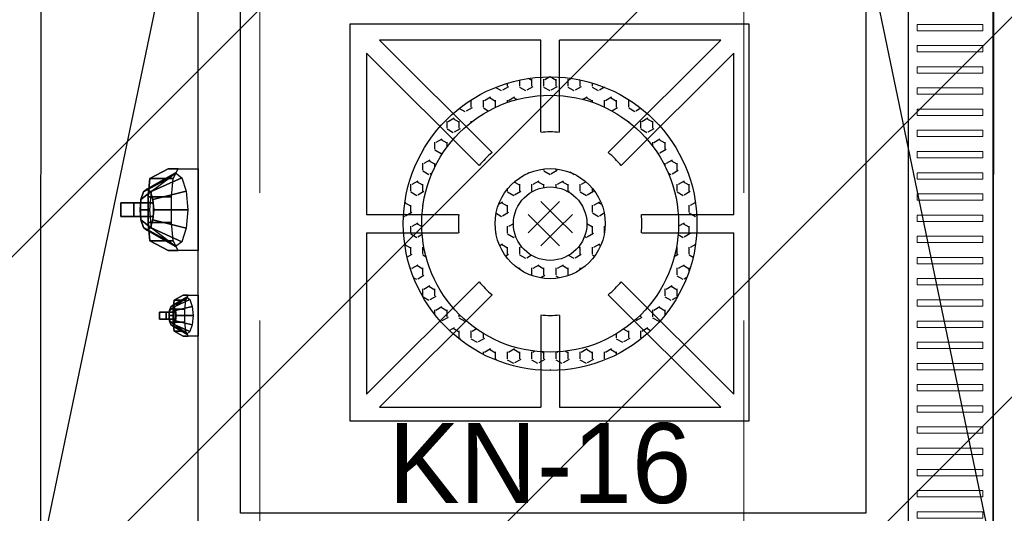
# Model space of a CAD drawing. Header units: inches. Extents: x 704 to 259546, y -107711 to 151004.
# Tile 45 of 208: x 127497 to 127534, y 20708 to 20727. Entities that reach past the tile are written whole.
import ezdxf
from ezdxf.enums import TextEntityAlignment as Align

# ---------------------------------------------------------------- set-up
doc = ezdxf.new("R2010")
doc.units = ezdxf.units.IN
doc.header["$MEASUREMENT"] = 0
doc.linetypes.add('DASHED2', pattern=[0.375, 0.25, -0.125])
doc.linetypes.add('HIDDEN', pattern=[0.375, 0.25, -0.125])
for name, color, linetype, lineweight in [('EQUIP DIM', 8, 'Continuous', 0), ('EQUIPMENT', 3, 'Continuous', 25), ('FLOOR RAISE', 4, 'Continuous', 5), ('Hood', 5, 'DASHED2', 25), ('PD_BRICK WALL_230', 4, 'Continuous', 50), ('PD_COLUMN', 2, 'Continuous', 60), ('PD_HATCH', 45, 'Continuous', 9)]:
    doc.layers.add(name, color=color, linetype=linetype, lineweight=lineweight)
doc.layers.add('PP BALL VALVE', color=7, linetype='Continuous')
doc.styles.add('Arial', font='GOTHIC.TTF')

# ---------------------------------------------------------------- blocks, each defined once
blk = doc.blocks.new('columns2')
at = {"layer": 'PD_HATCH', "color": 8, "linetype": 'HIDDEN', "ltscale": 38}
for p, q in [((369, -733), (369, -876)), ((387, -733), (387, -876))]:
    blk.add_line(p, q, dxfattribs=at)
blk = doc.blocks.new('fewrewrqwqw')
at = {"layer": 'EQUIPMENT'}
h = blk.add_hatch(dxfattribs=at)
h.set_pattern_fill('HEX', color=8, scale=0.083139, angle=180, style=0)
h.set_pattern_definition([(180, (156133.7419, 15539.5497), (-4e-16, -0.457203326), [0.263966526, -0.527933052]), (300, (156133.7419, 15539.5497), (0.395949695, 0.228601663), [0.263966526, -0.527933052]), (240, (156133.4779, 15539.5497), (0.395949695, -0.228601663), [0.263966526, -0.527933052])])
h.paths.add_polyline_path([(148596.994, 13022.622, 1), (148601.151, 13022.622, 1)], flags=0)
h.paths.add_polyline_path([(148600.458, 13022.622, -1), (148597.687, 13022.622, -1)], flags=0)
h.paths.add_polyline_path([(148593.53, 13022.622, 1), (148604.615, 13022.622, 1)])
h.paths.add_polyline_path([(148603.922, 13022.622, -1), (148594.223, 13022.622, -1)], flags=16)
at = {"layer": 'EQUIPMENT', "color": 8}
for p, q in [((148564.961, 13039.335), (148611.598, 13039.335)), ((148564.961, 13036.135), (148611.598, 13036.135)), ((148566.561, 13034.535), (148609.998, 13034.535)), ((148609.998, 13034.535), (148609.998, 13010.935)), ((148596.88, 13025.305), (148592.634, 13029.557)), ((148598.726, 13026.086), (148598.726, 13029.557)), ((148599.419, 13026.086), (148599.419, 13029.557)), ((148601.265, 13025.305), (148605.511, 13029.557)), ((148596.39, 13024.815), (148592.144, 13029.067)), ((148601.755, 13024.815), (148606.001, 13029.067)), ((148599.317, 13022.867), (148598.726, 13023.459)), ((148598.828, 13022.867), (148599.419, 13023.459)), ((148595.608, 13022.969), (148592.144, 13022.969)), ((148598.828, 13022.377), (148598.236, 13022.969)), ((148598.828, 13022.867), (148598.236, 13022.276)), ((148599.317, 13022.377), (148599.909, 13022.969)), ((148599.317, 13022.867), (148599.909, 13022.276)), ((148602.537, 13022.969), (148606.001, 13022.969)), ((148599.317, 13022.377), (148598.726, 13021.786)), ((148598.828, 13022.377), (148599.419, 13021.786)), ((148595.608, 13022.276), (148592.144, 13022.276)), ((148602.537, 13022.276), (148606.001, 13022.276)), ((148596.39, 13020.43), (148592.144, 13016.177)), ((148601.755, 13020.43), (148606.001, 13016.177)), ((148596.88, 13019.94), (148592.634, 13015.687)), ((148601.265, 13019.94), (148605.511, 13015.687)), ((148598.726, 13015.687), (148598.726, 13019.158)), ((148599.419, 13015.687), (148599.419, 13019.158)), ((148609.998, 13010.935), (148566.561, 13010.935)), ((148611.598, 13009.335), (148564.961, 13009.335))]:
    blk.add_line(p, q, dxfattribs=at)
at = {"layer": 'EQUIPMENT', "color": 8, "lineweight": 0}
for points in [[(148591.787, 13038.955), (148591.547, 13038.955), (148591.547, 13036.475), (148591.787, 13036.475)], [(148592.587, 13038.955), (148592.347, 13038.955), (148592.347, 13036.475), (148592.587, 13036.475)], [(148593.387, 13038.955), (148593.147, 13038.955), (148593.147, 13036.475), (148593.387, 13036.475)], [(148594.187, 13038.955), (148593.947, 13038.955), (148593.947, 13036.475), (148594.187, 13036.475)], [(148594.987, 13038.955), (148594.747, 13038.955), (148594.747, 13036.475), (148594.987, 13036.475)], [(148595.787, 13038.955), (148595.547, 13038.955), (148595.547, 13036.475), (148595.787, 13036.475)], [(148596.587, 13038.955), (148596.347, 13038.955), (148596.347, 13036.475), (148596.587, 13036.475)], [(148597.387, 13038.955), (148597.147, 13038.955), (148597.147, 13036.475), (148597.387, 13036.475)], [(148598.187, 13038.955), (148597.947, 13038.955), (148597.947, 13036.475), (148598.187, 13036.475)], [(148598.987, 13038.955), (148598.747, 13038.955), (148598.747, 13036.475), (148598.987, 13036.475)], [(148599.787, 13038.955), (148599.547, 13038.955), (148599.547, 13036.475), (148599.787, 13036.475)], [(148600.587, 13038.955), (148600.347, 13038.955), (148600.347, 13036.475), (148600.587, 13036.475)], [(148601.387, 13038.955), (148601.147, 13038.955), (148601.147, 13036.475), (148601.387, 13036.475)], [(148602.187, 13038.955), (148601.947, 13038.955), (148601.947, 13036.475), (148602.187, 13036.475)], [(148602.987, 13038.955), (148602.747, 13038.955), (148602.747, 13036.475), (148602.987, 13036.475)], [(148603.787, 13038.955), (148603.547, 13038.955), (148603.547, 13036.475), (148603.787, 13036.475)], [(148604.587, 13038.955), (148604.347, 13038.955), (148604.347, 13036.475), (148604.587, 13036.475)], [(148605.387, 13038.955), (148605.147, 13038.955), (148605.147, 13036.475), (148605.387, 13036.475)], [(148606.187, 13038.955), (148605.947, 13038.955), (148605.947, 13036.475), (148606.187, 13036.475)], [(148606.987, 13038.955), (148606.747, 13038.955), (148606.747, 13036.475), (148606.987, 13036.475)], [(148607.787, 13038.955), (148607.547, 13038.955), (148607.547, 13036.475), (148607.787, 13036.475)], [(148608.587, 13038.955), (148608.347, 13038.955), (148608.347, 13036.475), (148608.587, 13036.475)], [(148609.387, 13038.955), (148609.147, 13038.955), (148609.147, 13036.475), (148609.387, 13036.475)], [(148610.187, 13038.955), (148609.947, 13038.955), (148609.947, 13036.475), (148610.187, 13036.475)]]:
    blk.add_lwpolyline(points, close=True, dxfattribs=at)
at = {"layer": 'EQUIPMENT', "color": 8}
blk.add_lwpolyline([(148591.527, 13030.118), (148606.527, 13030.118), (148606.527, 13015.067), (148591.527, 13015.067)], close=True, dxfattribs=at)
for points in [[(148598.726, 13029.557), (148592.634, 13029.557)], [(148605.511, 13029.557), (148599.419, 13029.557)], [(148592.144, 13029.067), (148592.144, 13022.969)], [(148606.001, 13022.969), (148606.001, 13029.067)], [(148592.144, 13022.276), (148592.144, 13016.177)], [(148606.001, 13016.177), (148606.001, 13022.276)], [(148592.634, 13015.687), (148598.726, 13015.687)], [(148599.419, 13015.687), (148605.511, 13015.687)]]:
    blk.add_lwpolyline(points, dxfattribs=at)
for radius in [5.543, 4.85, 2.078, 1.386]:
    blk.add_circle((148599.072, 13022.622), radius, dxfattribs=at)
for start, end in [(84.2608, 95.7392), (129.2608, 140.7392), (39.2608, 50.7392), (174.2608, 185.7392), (354.2608, 5.7392), (219.2608, 230.7392), (309.2608, 320.7392), (264.2608, 275.7392)]:
    blk.add_arc((148599.072, 13022.622), 3.464, start, end, dxfattribs=at)
for points, invisible_edges in [([(148600.086, 13008.205, -3.176), (148597.003, 13008.205, -3.176), (148597.003, 13009.335), (148600.086, 13009.335)], 1), ([(148603.315, 13008.77, -1.588), (148601.774, 13008.77, -1.588), (148601.774, 13009.335), (148603.315, 13009.335)], 1), ([(148603.132, 13008.425, -1.855), (148601.957, 13008.425, -1.855), (148601.774, 13008.77, -1.588), (148603.315, 13008.77, -1.588)], 5), ([(148603.132, 13008.425, -1.855), (148602.785, 13008.39, -1.953), (148602.305, 13008.39, -1.953), (148601.957, 13008.425, -1.855)], 8), ([(148602.208, 13008.432, -0.916), (148602.545, 13008.367, -1.099), (148602.545, 13008.367, -1.099), (148602.156, 13008.367, -1.099)], 5), ([(148602.208, 13008.432, -0.916), (148602.545, 13008.367, -1.099), (148602.545, 13008.367, -1.099), (148602.156, 13008.367, -1.099)], 5), ([(148602.156, 13008.367, -1.099), (148602.545, 13008.367, -1.099), (148602.545, 13008.367, -1.099), (148602.208, 13008.302, -1.282)], 5), ([(148602.156, 13008.367, -1.099), (148602.545, 13008.367, -1.099), (148602.545, 13008.367, -1.099), (148602.208, 13008.302, -1.282)], 5), ([(148602.35, 13008.48, -0.781), (148602.545, 13008.367, -1.099), (148602.545, 13008.367, -1.099), (148602.208, 13008.432, -0.916)], 5), ([(148602.35, 13008.48, -0.781), (148602.545, 13008.367, -1.099), (148602.545, 13008.367, -1.099), (148602.208, 13008.432, -0.916)], 5), ([(148602.208, 13008.302, -1.282), (148602.545, 13008.367, -1.099), (148602.545, 13008.367, -1.099), (148602.35, 13008.254, -1.416)], 5), ([(148602.208, 13008.302, -1.282), (148602.545, 13008.367, -1.099), (148602.545, 13008.367, -1.099), (148602.35, 13008.254, -1.416)], 5), ([(148602.545, 13008.498, -0.732), (148602.545, 13008.367, -1.099), (148602.545, 13008.367, -1.099), (148602.35, 13008.48, -0.781)], 5), ([(148602.545, 13008.498, -0.732), (148602.545, 13008.367, -1.099), (148602.545, 13008.367, -1.099), (148602.35, 13008.48, -0.781)], 5), ([(148602.35, 13008.254, -1.416), (148602.545, 13008.367, -1.099), (148602.545, 13008.367, -1.099), (148602.545, 13008.237, -1.465)], 5), ([(148602.35, 13008.254, -1.416), (148602.545, 13008.367, -1.099), (148602.545, 13008.367, -1.099), (148602.545, 13008.237, -1.465)], 5), ([(148602.739, 13008.48, -0.781), (148602.545, 13008.367, -1.099), (148602.545, 13008.367, -1.099), (148602.545, 13008.498, -0.732)], 5), ([(148602.739, 13008.48, -0.781), (148602.545, 13008.367, -1.099), (148602.545, 13008.367, -1.099), (148602.545, 13008.498, -0.732)], 5), ([(148602.881, 13008.432, -0.916), (148602.545, 13008.367, -1.099), (148602.545, 13008.367, -1.099), (148602.739, 13008.48, -0.781)], 5), ([(148602.881, 13008.432, -0.916), (148602.545, 13008.367, -1.099), (148602.545, 13008.367, -1.099), (148602.739, 13008.48, -0.781)], 5), ([(148602.933, 13008.367, -1.099), (148602.545, 13008.367, -1.099), (148602.545, 13008.367, -1.099), (148602.881, 13008.432, -0.916)], 5), ([(148602.933, 13008.367, -1.099), (148602.545, 13008.367, -1.099), (148602.545, 13008.367, -1.099), (148602.881, 13008.432, -0.916)], 5), ([(148602.881, 13008.302, -1.282), (148602.545, 13008.367, -1.099), (148602.545, 13008.367, -1.099), (148602.933, 13008.367, -1.099)], 5), ([(148602.739, 13008.254, -1.416), (148602.545, 13008.367, -1.099), (148602.545, 13008.367, -1.099), (148602.881, 13008.302, -1.282)], 5), ([(148602.739, 13008.254, -1.416), (148602.545, 13008.367, -1.099), (148602.545, 13008.367, -1.099), (148602.881, 13008.302, -1.282)], 5), ([(148602.881, 13008.302, -1.282), (148602.545, 13008.367, -1.099), (148602.545, 13008.367, -1.099), (148602.933, 13008.367, -1.099)], 5), ([(148602.545, 13008.237, -1.465), (148602.545, 13008.367, -1.099), (148602.545, 13008.367, -1.099), (148602.739, 13008.254, -1.416)], 5), ([(148602.545, 13008.237, -1.465), (148602.545, 13008.367, -1.099), (148602.545, 13008.367, -1.099), (148602.739, 13008.254, -1.416)], 5), ([(148599.719, 13007.515, -3.71), (148597.37, 13007.515, -3.71), (148597.003, 13008.205, -3.176), (148600.086, 13008.205, -3.176)], 5), ([(148599.719, 13007.515, -3.71), (148599.025, 13007.446, -3.906), (148598.065, 13007.446, -3.906), (148597.37, 13007.515, -3.71)], 8), ([(148597.871, 13007.53, -1.831), (148598.545, 13007.399, -2.198), (148598.545, 13007.399, -2.198), (148597.767, 13007.399, -2.198)], 5), ([(148597.871, 13007.53, -1.831), (148598.545, 13007.399, -2.198), (148598.545, 13007.399, -2.198), (148597.767, 13007.399, -2.198)], 5), ([(148598.156, 13007.625, -1.563), (148598.545, 13007.399, -2.198), (148598.545, 13007.399, -2.198), (148597.871, 13007.53, -1.831)], 5), ([(148598.156, 13007.625, -1.563), (148598.545, 13007.399, -2.198), (148598.545, 13007.399, -2.198), (148597.871, 13007.53, -1.831)], 5), ([(148598.545, 13007.66, -1.465), (148598.545, 13007.399, -2.198), (148598.545, 13007.399, -2.198), (148598.156, 13007.625, -1.563)], 5), ([(148598.545, 13007.66, -1.465), (148598.545, 13007.399, -2.198), (148598.545, 13007.399, -2.198), (148598.156, 13007.625, -1.563)], 5), ([(148598.933, 13007.625, -1.563), (148598.545, 13007.399, -2.198), (148598.545, 13007.399, -2.198), (148598.545, 13007.66, -1.465)], 5), ([(148598.933, 13007.625, -1.563), (148598.545, 13007.399, -2.198), (148598.545, 13007.399, -2.198), (148598.545, 13007.66, -1.465)], 5), ([(148599.218, 13007.53, -1.831), (148598.545, 13007.399, -2.198), (148598.545, 13007.399, -2.198), (148598.933, 13007.625, -1.563)], 5), ([(148599.218, 13007.53, -1.831), (148598.545, 13007.399, -2.198), (148598.545, 13007.399, -2.198), (148598.933, 13007.625, -1.563)], 5), ([(148599.322, 13007.399, -2.198), (148598.545, 13007.399, -2.198), (148598.545, 13007.399, -2.198), (148599.218, 13007.53, -1.831)], 5), ([(148599.322, 13007.399, -2.198), (148598.545, 13007.399, -2.198), (148598.545, 13007.399, -2.198), (148599.218, 13007.53, -1.831)], 5), ([(148597.767, 13007.399, -2.198), (148598.545, 13007.399, -2.198), (148598.545, 13007.399, -2.198), (148597.871, 13007.269, -2.564)], 5), ([(148597.767, 13007.399, -2.198), (148598.545, 13007.399, -2.198), (148598.545, 13007.399, -2.198), (148597.871, 13007.269, -2.564)], 5), ([(148597.871, 13007.269, -2.564), (148598.545, 13007.399, -2.198), (148598.545, 13007.399, -2.198), (148598.156, 13007.174, -2.832)], 5), ([(148597.871, 13007.269, -2.564), (148598.545, 13007.399, -2.198), (148598.545, 13007.399, -2.198), (148598.156, 13007.174, -2.832)], 5), ([(148598.156, 13007.174, -2.832), (148598.545, 13007.399, -2.198), (148598.545, 13007.399, -2.198), (148598.545, 13007.139, -2.93)], 5), ([(148598.156, 13007.174, -2.832), (148598.545, 13007.399, -2.198), (148598.545, 13007.399, -2.198), (148598.545, 13007.139, -2.93)], 5), ([(148599.218, 13007.269, -2.564), (148598.545, 13007.399, -2.198), (148598.545, 13007.399, -2.198), (148599.322, 13007.399, -2.198)], 5), ([(148598.933, 13007.174, -2.832), (148598.545, 13007.399, -2.198), (148598.545, 13007.399, -2.198), (148599.218, 13007.269, -2.564)], 5), ([(148598.933, 13007.174, -2.832), (148598.545, 13007.399, -2.198), (148598.545, 13007.399, -2.198), (148599.218, 13007.269, -2.564)], 5), ([(148599.218, 13007.269, -2.564), (148598.545, 13007.399, -2.198), (148598.545, 13007.399, -2.198), (148599.322, 13007.399, -2.198)], 5), ([(148598.545, 13007.139, -2.93), (148598.545, 13007.399, -2.198), (148598.545, 13007.399, -2.198), (148598.933, 13007.174, -2.832)], 5), ([(148598.545, 13007.139, -2.93), (148598.545, 13007.399, -2.198), (148598.545, 13007.399, -2.198), (148598.933, 13007.174, -2.832)], 5)]:
    blk.add_3dface(points, dxfattribs=dict(at, invisible_edges=invisible_edges))
for points in [[(148601.941, 13009.024, -0.874), (148602.208, 13008.432, -0.916), (148602.156, 13008.367, -1.099), (148601.848, 13008.907, -1.202)], [(148601.941, 13009.024, -0.874), (148602.208, 13008.432, -0.916), (148602.156, 13008.367, -1.099), (148601.848, 13008.907, -1.202)], [(148602.196, 13009.11, -0.633), (148602.35, 13008.48, -0.781), (148602.208, 13008.432, -0.916), (148601.941, 13009.024, -0.874)], [(148602.196, 13009.11, -0.633), (148602.35, 13008.48, -0.781), (148602.208, 13008.432, -0.916), (148601.941, 13009.024, -0.874)], [(148602.545, 13009.141, -0.545), (148602.545, 13008.498, -0.732), (148602.35, 13008.48, -0.781), (148602.196, 13009.11, -0.633)], [(148602.545, 13009.141, -0.545), (148602.545, 13008.498, -0.732), (148602.35, 13008.48, -0.781), (148602.196, 13009.11, -0.633)], [(148602.893, 13009.11, -0.633), (148602.739, 13008.48, -0.781), (148602.545, 13008.498, -0.732), (148602.545, 13009.141, -0.545)], [(148602.893, 13009.11, -0.633), (148602.739, 13008.48, -0.781), (148602.545, 13008.498, -0.732), (148602.545, 13009.141, -0.545)], [(148603.148, 13009.024, -0.874), (148602.881, 13008.432, -0.916), (148602.739, 13008.48, -0.781), (148602.893, 13009.11, -0.633)], [(148603.148, 13009.024, -0.874), (148602.881, 13008.432, -0.916), (148602.739, 13008.48, -0.781), (148602.893, 13009.11, -0.633)], [(148603.241, 13008.907, -1.202), (148602.933, 13008.367, -1.099), (148602.881, 13008.432, -0.916), (148603.148, 13009.024, -0.874)], [(148603.241, 13008.907, -1.202), (148602.933, 13008.367, -1.099), (148602.881, 13008.432, -0.916), (148603.148, 13009.024, -0.874)], [(148597.337, 13008.713, -1.747), (148597.871, 13007.53, -1.831), (148597.767, 13007.399, -2.198), (148597.151, 13008.48, -2.404)], [(148597.337, 13008.713, -1.747), (148597.871, 13007.53, -1.831), (148597.767, 13007.399, -2.198), (148597.151, 13008.48, -2.404)], [(148597.848, 13008.885, -1.267), (148598.156, 13007.625, -1.563), (148597.871, 13007.53, -1.831), (148597.337, 13008.713, -1.747)], [(148597.848, 13008.885, -1.267), (148598.156, 13007.625, -1.563), (148597.871, 13007.53, -1.831), (148597.337, 13008.713, -1.747)], [(148598.545, 13008.947, -1.091), (148598.545, 13007.66, -1.465), (148598.156, 13007.625, -1.563), (148597.848, 13008.885, -1.267)], [(148598.545, 13008.947, -1.091), (148598.545, 13007.66, -1.465), (148598.156, 13007.625, -1.563), (148597.848, 13008.885, -1.267)], [(148599.241, 13008.885, -1.267), (148598.933, 13007.625, -1.563), (148598.545, 13007.66, -1.465), (148598.545, 13008.947, -1.091)], [(148599.241, 13008.885, -1.267), (148598.933, 13007.625, -1.563), (148598.545, 13007.66, -1.465), (148598.545, 13008.947, -1.091)], [(148599.752, 13008.713, -1.747), (148599.218, 13007.53, -1.831), (148598.933, 13007.625, -1.563), (148599.241, 13008.885, -1.267)], [(148599.752, 13008.713, -1.747), (148599.218, 13007.53, -1.831), (148598.933, 13007.625, -1.563), (148599.241, 13008.885, -1.267)], [(148599.938, 13008.48, -2.404), (148599.322, 13007.399, -2.198), (148599.218, 13007.53, -1.831), (148599.752, 13008.713, -1.747)], [(148599.938, 13008.48, -2.404), (148599.322, 13007.399, -2.198), (148599.218, 13007.53, -1.831), (148599.752, 13008.713, -1.747)], [(148601.774, 13008.77, -1.588), (148601.957, 13008.425, -1.855), (148601.957, 13008.863, -1.922), (148601.774, 13008.958, -1.655)], [(148601.848, 13008.907, -1.202), (148602.156, 13008.367, -1.099), (148602.208, 13008.302, -1.282), (148601.941, 13008.791, -1.53)], [(148601.848, 13008.907, -1.202), (148602.156, 13008.367, -1.099), (148602.208, 13008.302, -1.282), (148601.941, 13008.791, -1.53)], [(148601.941, 13008.791, -1.53), (148602.208, 13008.302, -1.282), (148602.35, 13008.254, -1.416), (148602.196, 13008.455, -1.771)], [(148601.941, 13008.791, -1.53), (148602.208, 13008.302, -1.282), (148602.35, 13008.254, -1.416), (148602.196, 13008.455, -1.771)], [(148601.941, 13008.791, -1.53), (148602.208, 13008.302, -1.282), (148602.35, 13008.254, -1.416), (148602.196, 13008.455, -1.771)], [(148601.941, 13008.791, -1.53), (148602.208, 13008.302, -1.282), (148602.35, 13008.254, -1.416), (148602.196, 13008.455, -1.771)], [(148601.957, 13008.425, -1.855), (148602.305, 13008.39, -1.953), (148602.305, 13008.829, -2.02), (148601.957, 13008.863, -1.922)], [(148602.305, 13008.39, -1.953), (148602.785, 13008.39, -1.953), (148602.785, 13008.829, -2.02), (148602.305, 13008.829, -2.02)], [(148602.893, 13008.455, -1.771), (148602.739, 13008.254, -1.416), (148602.881, 13008.302, -1.282), (148603.148, 13008.791, -1.53)], [(148602.893, 13008.455, -1.771), (148602.739, 13008.254, -1.416), (148602.881, 13008.302, -1.282), (148603.148, 13008.791, -1.53)], [(148603.132, 13008.863, -1.922), (148602.785, 13008.829, -2.02), (148602.785, 13008.39, -1.953), (148603.132, 13008.425, -1.855)], [(148603.148, 13008.791, -1.53), (148602.881, 13008.302, -1.282), (148602.933, 13008.367, -1.099), (148603.241, 13008.907, -1.202)], [(148603.148, 13008.791, -1.53), (148602.881, 13008.302, -1.282), (148602.933, 13008.367, -1.099), (148603.241, 13008.907, -1.202)], [(148603.132, 13008.425, -1.855), (148603.315, 13008.77, -1.588), (148603.315, 13008.958, -1.655), (148603.132, 13008.863, -1.922)], [(148597.003, 13008.205, -3.176), (148597.37, 13007.515, -3.71), (148597.37, 13008.392, -3.845), (148597.003, 13008.582, -3.31)], [(148597.151, 13008.48, -2.404), (148597.767, 13007.399, -2.198), (148597.871, 13007.269, -2.564), (148597.337, 13008.246, -3.061)], [(148597.151, 13008.48, -2.404), (148597.767, 13007.399, -2.198), (148597.871, 13007.269, -2.564), (148597.337, 13008.246, -3.061)], [(148597.337, 13008.246, -3.061), (148597.871, 13007.269, -2.564), (148598.156, 13007.174, -2.832), (148597.848, 13007.575, -3.541)], [(148597.337, 13008.246, -3.061), (148597.871, 13007.269, -2.564), (148598.156, 13007.174, -2.832), (148597.848, 13007.575, -3.541)], [(148597.337, 13008.246, -3.061), (148597.871, 13007.269, -2.564), (148598.156, 13007.174, -2.832), (148597.848, 13007.575, -3.541)], [(148597.337, 13008.246, -3.061), (148597.871, 13007.269, -2.564), (148598.156, 13007.174, -2.832), (148597.848, 13007.575, -3.541)], [(148597.37, 13007.515, -3.71), (148598.065, 13007.446, -3.906), (148598.065, 13008.322, -4.04), (148597.37, 13008.392, -3.845)], [(148598.065, 13007.446, -3.906), (148599.025, 13007.446, -3.906), (148599.025, 13008.322, -4.04), (148598.065, 13008.322, -4.04)], [(148599.241, 13007.575, -3.541), (148598.933, 13007.174, -2.832), (148599.218, 13007.269, -2.564), (148599.752, 13008.246, -3.061)], [(148599.241, 13007.575, -3.541), (148598.933, 13007.174, -2.832), (148599.218, 13007.269, -2.564), (148599.752, 13008.246, -3.061)], [(148599.719, 13008.392, -3.845), (148599.025, 13008.322, -4.04), (148599.025, 13007.446, -3.906), (148599.719, 13007.515, -3.71)], [(148599.752, 13008.246, -3.061), (148599.218, 13007.269, -2.564), (148599.322, 13007.399, -2.198), (148599.938, 13008.48, -2.404)], [(148599.752, 13008.246, -3.061), (148599.218, 13007.269, -2.564), (148599.322, 13007.399, -2.198), (148599.938, 13008.48, -2.404)], [(148599.719, 13007.515, -3.71), (148600.086, 13008.205, -3.176), (148600.086, 13008.582, -3.31), (148599.719, 13008.392, -3.845)], [(148602.196, 13008.455, -1.771), (148602.35, 13008.254, -1.416), (148602.545, 13008.237, -1.465), (148602.545, 13008.424, -1.859)], [(148602.196, 13008.455, -1.771), (148602.35, 13008.254, -1.416), (148602.545, 13008.237, -1.465), (148602.545, 13008.424, -1.859)], [(148602.196, 13008.455, -1.771), (148602.35, 13008.254, -1.416), (148602.545, 13008.237, -1.465), (148602.545, 13008.424, -1.859)], [(148602.196, 13008.455, -1.771), (148602.35, 13008.254, -1.416), (148602.545, 13008.237, -1.465), (148602.545, 13008.424, -1.859)], [(148602.414, 13008.122, -0.619), (148602.414, 13008.491, -0.75), (148602.414, 13008.243, -1.448), (148602.414, 13007.874, -1.316)], [(148602.414, 13008.122, -0.619), (148602.414, 13008.491, -0.75), (148602.414, 13008.243, -1.448), (148602.414, 13007.874, -1.316)], [(148602.414, 13008.491, -0.75), (148602.414, 13008.491, -0.75), (148602.414, 13008.243, -1.448)], [(148602.414, 13008.491, -0.75), (148602.414, 13008.491, -0.75), (148602.414, 13008.243, -1.448)], [(148602.414, 13008.491, -0.75), (148602.414, 13008.491, -0.75), (148602.414, 13008.243, -1.448)], [(148602.414, 13008.491, -0.75), (148602.414, 13008.491, -0.75), (148602.414, 13008.243, -1.448)], [(148602.675, 13008.491, -0.75), (148602.414, 13008.491, -0.75), (148602.414, 13008.122, -0.619), (148602.675, 13008.122, -0.619)], [(148602.675, 13008.491, -0.75), (148602.414, 13008.491, -0.75), (148602.414, 13008.122, -0.619), (148602.675, 13008.122, -0.619)], [(148602.414, 13007.874, -1.316), (148602.414, 13008.243, -1.448), (148602.675, 13008.243, -1.448), (148602.675, 13007.874, -1.316)], [(148602.414, 13007.874, -1.316), (148602.414, 13008.243, -1.448), (148602.675, 13008.243, -1.448), (148602.675, 13007.874, -1.316)], [(148602.414, 13008.243, -1.448), (148602.414, 13008.243, -1.448), (148602.414, 13008.243, -1.448), (148602.675, 13008.243, -1.448)], [(148602.414, 13008.243, -1.448), (148602.414, 13008.243, -1.448), (148602.414, 13008.243, -1.448), (148602.675, 13008.243, -1.448)], [(148602.414, 13008.243, -1.448), (148602.414, 13008.243, -1.448), (148602.414, 13008.243, -1.448), (148602.675, 13008.243, -1.448)], [(148602.414, 13008.243, -1.448), (148602.414, 13008.243, -1.448), (148602.414, 13008.243, -1.448), (148602.675, 13008.243, -1.448)], [(148602.545, 13008.424, -1.859), (148602.545, 13008.237, -1.465), (148602.739, 13008.254, -1.416), (148602.893, 13008.455, -1.771)], [(148602.545, 13008.424, -1.859), (148602.545, 13008.237, -1.465), (148602.739, 13008.254, -1.416), (148602.893, 13008.455, -1.771)], [(148602.675, 13007.874, -1.316), (148602.675, 13008.243, -1.448), (148602.675, 13008.491, -0.75), (148602.675, 13008.122, -0.619)], [(148602.675, 13007.874, -1.316), (148602.675, 13008.243, -1.448), (148602.675, 13008.491, -0.75), (148602.675, 13008.122, -0.619)], [(148602.675, 13008.122, -0.619), (148602.675, 13008.491, -0.75), (148602.675, 13008.122, -0.619)], [(148602.675, 13008.122, -0.619), (148602.675, 13008.491, -0.75), (148602.675, 13008.122, -0.619)], [(148602.675, 13008.122, -0.619), (148602.414, 13008.122, -0.619), (148602.414, 13007.874, -1.316), (148602.675, 13007.874, -1.316)], [(148602.675, 13008.122, -0.619), (148602.414, 13008.122, -0.619), (148602.414, 13007.874, -1.316), (148602.675, 13007.874, -1.316)], [(148602.675, 13008.122, -0.619), (148602.414, 13008.122, -0.619), (148602.414, 13007.874, -1.316), (148602.675, 13007.874, -1.316)], [(148602.675, 13008.122, -0.619), (148602.414, 13008.122, -0.619), (148602.414, 13007.874, -1.316), (148602.675, 13007.874, -1.316)], [(148602.675, 13008.122, -0.619), (148602.675, 13008.122, -0.619), (148602.675, 13007.874, -1.316)], [(148602.675, 13008.122, -0.619), (148602.675, 13008.122, -0.619), (148602.675, 13007.874, -1.316)], [(148597.848, 13007.575, -3.541), (148598.156, 13007.174, -2.832), (148598.545, 13007.139, -2.93), (148598.545, 13007.513, -3.717)], [(148597.848, 13007.575, -3.541), (148598.156, 13007.174, -2.832), (148598.545, 13007.139, -2.93), (148598.545, 13007.513, -3.717)], [(148597.848, 13007.575, -3.541), (148598.156, 13007.174, -2.832), (148598.545, 13007.139, -2.93), (148598.545, 13007.513, -3.717)], [(148597.848, 13007.575, -3.541), (148598.156, 13007.174, -2.832), (148598.545, 13007.139, -2.93), (148598.545, 13007.513, -3.717)], [(148598.283, 13006.909, -1.237), (148598.283, 13007.648, -1.5), (148598.283, 13007.151, -2.895), (148598.283, 13006.413, -2.632)], [(148598.283, 13006.909, -1.237), (148598.283, 13007.648, -1.5), (148598.283, 13007.151, -2.895), (148598.283, 13006.413, -2.632)], [(148598.283, 13007.648, -1.5), (148598.283, 13007.648, -1.5), (148598.283, 13007.151, -2.895)], [(148598.283, 13007.648, -1.5), (148598.283, 13007.648, -1.5), (148598.283, 13007.151, -2.895)], [(148598.283, 13007.648, -1.5), (148598.283, 13007.648, -1.5), (148598.283, 13007.151, -2.895)], [(148598.283, 13007.648, -1.5), (148598.283, 13007.648, -1.5), (148598.283, 13007.151, -2.895)], [(148598.806, 13007.648, -1.5), (148598.283, 13007.648, -1.5), (148598.283, 13006.909, -1.237), (148598.806, 13006.909, -1.237)], [(148598.806, 13007.648, -1.5), (148598.283, 13007.648, -1.5), (148598.283, 13006.909, -1.237), (148598.806, 13006.909, -1.237)], [(148598.545, 13007.513, -3.717), (148598.545, 13007.139, -2.93), (148598.933, 13007.174, -2.832), (148599.241, 13007.575, -3.541)], [(148598.545, 13007.513, -3.717), (148598.545, 13007.139, -2.93), (148598.933, 13007.174, -2.832), (148599.241, 13007.575, -3.541)], [(148598.806, 13006.413, -2.632), (148598.806, 13007.151, -2.895), (148598.806, 13007.648, -1.5), (148598.806, 13006.909, -1.237)], [(148598.806, 13006.413, -2.632), (148598.806, 13007.151, -2.895), (148598.806, 13007.648, -1.5), (148598.806, 13006.909, -1.237)], [(148598.806, 13006.909, -1.237), (148598.806, 13007.648, -1.5), (148598.806, 13006.909, -1.237)], [(148598.806, 13006.909, -1.237), (148598.806, 13007.648, -1.5), (148598.806, 13006.909, -1.237)], [(148598.283, 13006.413, -2.632), (148598.283, 13007.151, -2.895), (148598.806, 13007.151, -2.895), (148598.806, 13006.413, -2.632)], [(148598.283, 13006.413, -2.632), (148598.283, 13007.151, -2.895), (148598.806, 13007.151, -2.895), (148598.806, 13006.413, -2.632)], [(148598.283, 13007.151, -2.895), (148598.283, 13007.151, -2.895), (148598.283, 13007.151, -2.895), (148598.806, 13007.151, -2.895)], [(148598.283, 13007.151, -2.895), (148598.283, 13007.151, -2.895), (148598.283, 13007.151, -2.895), (148598.806, 13007.151, -2.895)], [(148598.283, 13007.151, -2.895), (148598.283, 13007.151, -2.895), (148598.283, 13007.151, -2.895), (148598.806, 13007.151, -2.895)], [(148598.283, 13007.151, -2.895), (148598.283, 13007.151, -2.895), (148598.283, 13007.151, -2.895), (148598.806, 13007.151, -2.895)], [(148598.806, 13006.909, -1.237), (148598.283, 13006.909, -1.237), (148598.283, 13006.413, -2.632), (148598.806, 13006.413, -2.632)], [(148598.806, 13006.909, -1.237), (148598.283, 13006.909, -1.237), (148598.283, 13006.413, -2.632), (148598.806, 13006.413, -2.632)], [(148598.806, 13006.909, -1.237), (148598.283, 13006.909, -1.237), (148598.283, 13006.413, -2.632), (148598.806, 13006.413, -2.632)], [(148598.806, 13006.909, -1.237), (148598.283, 13006.909, -1.237), (148598.283, 13006.413, -2.632), (148598.806, 13006.413, -2.632)], [(148598.806, 13006.909, -1.237), (148598.806, 13006.909, -1.237), (148598.806, 13006.413, -2.632)], [(148598.806, 13006.909, -1.237), (148598.806, 13006.909, -1.237), (148598.806, 13006.413, -2.632)]]:
    blk.add_3dface(points, dxfattribs=at)
blk = doc.blocks.new('A$C1D4F2A26')
at = {"layer": 'Hood', "color": 8, "linetype": 'ByBlock', "elevation": -11.81}
blk.add_lwpolyline([(4488.78, -3552.81), (4487.02, -7874.31), (3587.02, -7873.71), (3588.78, -3552.21)], close=True, dxfattribs=at)
for points in [[(4488.78, -3552.81), (3587.02, -7873.71)], [(4487.02, -7874.31), (3588.78, -3552.21)]]:
    blk.add_lwpolyline(points, dxfattribs=at)
at = {"layer": 'PD_BRICK WALL_230', "color": 8, "lineweight": 13}
blk.add_lwpolyline([(4487.02, -8102.61), (4637.02, -8102.61), (4637.02, -3551.66), (4487.02, -3551.66)], close=True, dxfattribs=at)
at = {"layer": 'EQUIPMENT', "color": 8, "xscale": 25.03524861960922, "yscale": 25.03524861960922, "zscale": 25.03524861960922, "rotation": 270}
blk.add_blockref('fewrewrqwqw', (-321956.28, 3712654.49, -11.81), dxfattribs=at)
at = {"layer": 'EQUIP DIM', "color": 8, "ltscale": 50, "style": 'Arial'}
blk.add_text('KN-16', height=75.583, rotation=0.00064, dxfattribs=at).set_placement((4058.52, -7786.44), align=Align.MIDDLE_CENTER)
blk = doc.blocks.new('GF')
at = {"layer": 'EQUIPMENT', "color": 8, "xscale": 0.03937002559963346, "yscale": 0.03937002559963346, "zscale": 0.03937002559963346}
blk.add_blockref('A$C1D4F2A26', (127356.978, 21016.635), dxfattribs=at)
at = {"layer": 'PD_COLUMN', "color": 8}
blk.add_blockref('columns2', (127137.35, 21576.635), dxfattribs=at)

msp = doc.modelspace()

# ---------------------------------------------------------------- hatches: boundary and pattern name
at = {"layer": 'FLOOR RAISE'}
h = msp.add_hatch(dxfattribs=at)
h.set_pattern_fill('ANSI31', color=256, scale=80)
h.set_pattern_definition([(45, (996.19, 0), (-7.0710678, 7.0710678), [])])
h.paths.add_polyline_path([(127356.978, 20697.635), (127356.979, 21010.73), (127506.35, 21010.73), (127506.35, 20998.635), (127524.76, 20998.635), (127524.76, 21010.729), (127620.978, 21010.729), (127620.978, 20697.635), (127522.85, 20697.635), (127522.856, 20706.63), (127507.85, 20706.63), (127507.85, 20697.635), (127363.1, 20697.635)])

# ---------------------------------------------------------------- linework, layer by layer
at = {"layer": 'PP BALL VALVE', "lineweight": 53}
msp.add_circle((130061.482, 21646.646), 129357.588, dxfattribs=at)

# ---------------------------------------------------------------- block references
at = {"lineweight": 53}
msp.add_blockref('GF', (0, 0), dxfattribs=at)

doc.saveas('drawing.dxf')
